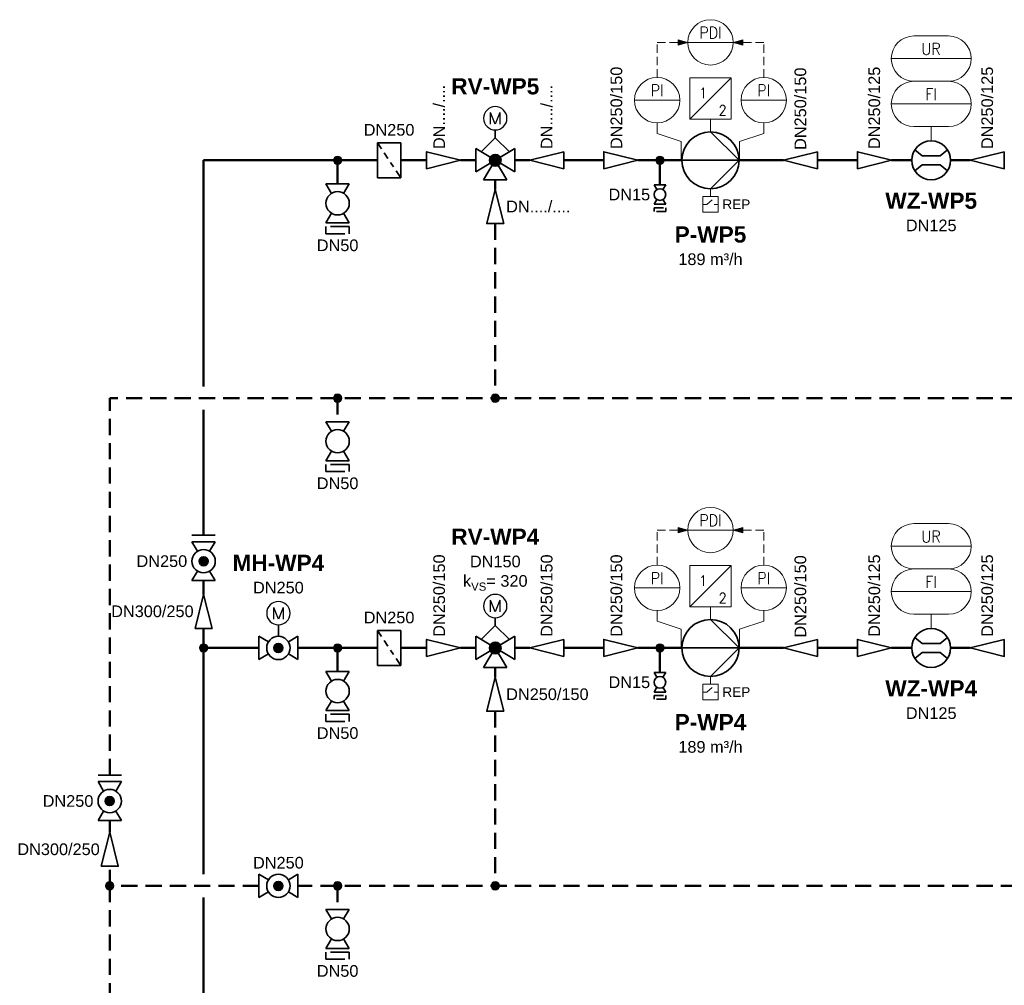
# Model space of a CAD drawing. Header units: millimetres. Extents: x -226 to 2201, y 0 to 1085.
# Tile 12 of 27: x 401 to 553, y 877 to 1026. Entities that reach past the tile are written whole.
import ezdxf
from ezdxf.enums import TextEntityAlignment as Align

# ---------------------------------------------------------------- set-up
doc = ezdxf.new("R2010")
doc.units = ezdxf.units.MM
doc.header["$PDMODE"] = 1
doc.linetypes.add('GESTRICHELT2', pattern=[0.375, 0.25, -0.125])
doc.linetypes.add('VERDECKT2', pattern=[4.7625, 3.175, -1.5875])
doc.layers.get('0').update_dxf_attribs({"lineweight": 18})
for name, color, linetype, lineweight in [('TGAx_G_KOM_GA-Steuerleitungen', 7, 'VERDECKT2', 18), ('TGAx_G_KOM_GA-Symbole', 7, 'Continuous', 18), ('TGAx_G_RESERVE_KOM_GA-Steuerleitungen', 7, 'VERDECKT2', 18), ('TGAx_G_RESERVE_KOM_GA-Symbole', 7, 'Continuous', 18), ('TGAx_H_KOM_Armaturen', 7, 'Continuous', 35), ('TGAx_H_LTG_Quellenkreis-Umweltwärme_RL', 66, 'GESTRICHELT2', 50), ('TGAx_H_LTG_Quellenkreis-Umweltwärme_VL', 32, 'Continuous', 50), ('TGAx_H_RESERVE_KOM_Armaturen', 7, 'Continuous', 35), ('TGAx_H_RESERVE_LTG_Quellenkreis-Umweltwärme_RL', 66, 'GESTRICHELT2', 50), ('TGAx_H_RESERVE_LTG_Quellenkreis-Umweltwärme_VL', 32, 'Continuous', 50), ('TGAx_H_RESERVE_TXT_Beschriftung', 7, 'Continuous', 18), ('TGAx_H_RESERVE_TXT_Dimensionierung', 7, 'Continuous', 18), ('TGAx_H_TXT_Beschriftung', 7, 'Continuous', 18), ('TGAx_H_TXT_Dimensionierung', 7, 'Continuous', 18)]:
    doc.layers.add(name, color=color, linetype=linetype, lineweight=lineweight)
doc.styles.add('Arial', font='arial.ttf')
doc.styles.add('MSR-Arial', font='romans.shx')

# ---------------------------------------------------------------- blocks, each defined once
blk = doc.blocks.new('02.MSR_Fühler m. Fernwirkung_langrund')
for p, q in [((-2.67, 3.5), (2.67, 3.5)), ((-6.17, 0), (6.17, 0)), ((-2.67, -3.5), (2.67, -3.5))]:
    blk.add_line(p, q)
for centre, start, end in [((-2.67, 0), 90, 270), ((2.67, 0), 270, 90)]:
    blk.add_arc(centre, 3.5, start, end)
at = {"style": 'MSR-Arial', "width": 0.9}
for tag, p in [('MESSART', (0.02, 1.5)), ('WERT', (0.02, -1.55))]:
    blk.add_attdef(tag, text='', height=1.8, dxfattribs=at).set_placement(p, align=Align.MIDDLE_CENTER)
blk = doc.blocks.new('13.21-Kreiselpumpe')
at = {"linetype": 'Continuous'}
for p, q in [((-4.4, -4.4), (0, 0)), ((0, 0), (4.4, -4.4)), ((0, 0), (0, -8.8))]:
    blk.add_line(p, q, dxfattribs=at)
blk.add_circle((0, -4.4), 4.4, dxfattribs=at)
blk = doc.blocks.new('17.01.01-Durchflussmessung allg.')
for p, q in [((-1.38, 0.69), (-2.53, 1.62)), ((2.53, 1.62), (1.38, 0.69)), ((1.38, 0.69), (-1.38, 0.69)), ((-1.38, -0.69), (-2.53, -1.62)), ((1.38, -0.69), (-1.38, -0.69)), ((2.53, -1.62), (1.38, -0.69))]:
    blk.add_line(p, q)
blk.add_circle((0, 0), 3)
blk = doc.blocks.new('9.12-Schmutzfänger')
at = {"linetype": 'Continuous'}
for p, q in [((0, 2.7), (0, -2.7)), ((0, 2.7), (3.6, 2.7)), ((2.88, 1.63), (3.6, 2.7)), ((3.6, 2.7), (3.6, -2.7)), ((2.03, 0.35), (2.48, 1.02)), ((1.03, -1.15), (1.63, -0.26)), ((0, -2.7), (0.63, -1.75)), ((0, -2.7), (3.6, -2.7))]:
    blk.add_line(p, q, dxfattribs=at)
blk = doc.blocks.new('6.01-Reduzierung')
at = {"flags": 128}
blk.add_lwpolyline([(0, 1.3125), (0, -1.3125), (5.25, 0)], close=True, dxfattribs=at)
blk = doc.blocks.new('02.MSR_Schalter')
for p, q in [((0, 2.4), (0, 1.78)), ((0, 0.62), (0.68, 1.48)), ((0, 0), (0, 0.62))]:
    blk.add_line(p, q)
blk.add_lwpolyline([(-1.2, 0), (1.2, 0), (1.2, 2.4), (-1.2, 2.4)], close=True)
blk = doc.blocks.new('7.01.04-Absperrhahn allg.')
at = {"linetype": 'Continuous'}
for p, q in [((0, 1.8), (0, -1.8)), ((0, 1.8), (1.46, 0.93)), ((6, 1.8), (4.54, 0.93)), ((6, 1.8), (6, -1.8)), ((1.46, -0.93), (0, -1.8)), ((4.54, -0.93), (6, -1.8))]:
    blk.add_line(p, q, dxfattribs=at)
blk.add_circle((3, 0), 1.8, dxfattribs=at)
blk = doc.blocks.new('5.07-Kupplung allg.')
at = {"linetype": 'Continuous'}
for p, q in [((0, 1.8), (0, -1.1)), ((1.1, 1.1), (1.1, 0)), ((1.1, 0), (1.1, -1.8))]:
    blk.add_line(p, q, dxfattribs=at)
for p, q in [((0, 1.8), (1.1, 1.8)), ((0, -1.8), (1.1, -1.8))]:
    blk.add_line(p, q)
blk = doc.blocks.new('Leitungs-Verbindungspkt')
at = {"linetype": 'Continuous', "lineweight": 18}
blk.add_hatch(color=256, dxfattribs=at).paths.add_polyline_path([(0.65, 0, 1), (-0.65, 0, 1)])
blk.add_circle((0, 0), 0.65, dxfattribs=at)
blk = doc.blocks.new('7.01.17-Dreiwegeventil')
at = {"linetype": 'Continuous'}
for p, q in [((-3, 1.8), (3, -1.8)), ((3, 1.8), (-3, -1.8)), ((-3, 1.8), (-3, -1.8)), ((3, 1.8), (3, -1.8)), ((0, 0), (-1.8, -3)), ((1.8, -3), (0, 0)), ((1.8, -3), (-1.8, -3))]:
    blk.add_line(p, q, dxfattribs=at)
for radius in [0.9, 0.8, 0.7, 0.6, 0.5, 0.4, 0.3, 0.2, 0.1]:
    blk.add_circle((0, 0), radius, dxfattribs=at)
blk.add_point((0, 0), dxfattribs=at)
blk = doc.blocks.new('7.05.02-Stellantr. Elektromotor')
at = {"lineweight": 25}
for p, q in [((-0.72, 0.9), (-0.72, -0.9)), ((-0.72, 0.9), (0, -0.9)), ((0, -0.9), (0.72, 0.9)), ((0.72, -0.9), (0.72, 0.9))]:
    blk.add_line(p, q, dxfattribs=at)
blk.add_circle((0, 0), 1.8, dxfattribs=at)
blk = doc.blocks.new('4.16-Leitungs-Verbindungspunkt')
at = {"linetype": 'Continuous', "lineweight": 18}
blk.add_hatch(color=256, dxfattribs=at).paths.add_polyline_path([(0.65, 0, 1), (-0.65, 0, 1)])
blk.add_circle((0, 0), 0.65, dxfattribs=at)
blk = doc.blocks.new('7.02.01-stetiges Stellverhalten')
at = {"linetype": 'Continuous'}
for q in [(-2.19, 1.31), (2.19, 1.31)]:
    blk.add_line((0, 3.48), q, dxfattribs=at)
blk = doc.blocks.new('7.01.05-Absperrkugelhahn')
h = blk.add_hatch(color=256)
h.dxf.hatch_style = 1
h.paths.add_polyline_path([(2.3, 0, 1), (3.7, 0, 1)])
at = {"linetype": 'Continuous'}
for p, q in [((0, 1.8), (1.46, 0.93)), ((0, 1.8), (0, -1.8)), ((6, 1.8), (4.54, 0.93)), ((6, 1.8), (6, -1.8)), ((1.46, -0.93), (0, -1.8)), ((4.54, -0.93), (6, -1.8))]:
    blk.add_line(p, q, dxfattribs=at)
for radius in [1.8, 0.7]:
    blk.add_circle((3, 0), radius, dxfattribs=at)
blk = doc.blocks.new('02.MSR_Fühler m. Fernwirkung_rund')
blk.add_line((-3.5, 0), (3.5, 0))
blk.add_circle((0, 0), 3.5)
at = {"style": 'MSR-Arial', "width": 0.9}
for tag, p in [('MESSART', (0, 1.5)), ('WERT', (0, -1.55))]:
    blk.add_attdef(tag, text='', height=1.8, dxfattribs=at).set_placement(p, align=Align.MIDDLE_CENTER)
blk = doc.blocks.new('02.MSR_Frequenzumrichter')
at = {"lineweight": 18}
blk.add_line((-3.2, -3.2), (3.2, 3.2), dxfattribs=at)
blk.add_lwpolyline([(-3.2, -3.2), (3.2, -3.2), (3.2, 3.2), (-3.2, 3.2)], close=True)
at = {"lineweight": 18, "style": 'MSR-Arial', "width": 0.9}
for p in [(-1.12, 0.86), (1.87, -1.85)]:
    blk.add_attdef('Stufe', text='', height=1.6, dxfattribs=at).set_placement(p, align=Align.MIDDLE_CENTER)
blk = doc.blocks.new('02.MSR_Wirkpfeil')
blk.add_hatch(color=256).paths.add_polyline_path([(0.41, 1.51), (0, 0), (-0.41, 1.51)])
blk.add_lwpolyline([(0.41, 1.51), (0, 0), (-0.41, 1.51)], close=True)
blk = doc.blocks.new('5.02-Flanschpaar')
at = {"linetype": 'Continuous'}
for p, q in [((0, 1.8), (0, -1.8)), ((1, 1.8), (1, -1.8))]:
    blk.add_line(p, q, dxfattribs=at)

msp = doc.modelspace()

# ---------------------------------------------------------------- linework, layer by layer
at = {"layer": 'TGAx_G_KOM_GA-Steuerleitungen', "ltscale": 0.4}
for p, q in [((499.09, 947.03), (503.82, 947.03)), ((499.09, 941.61), (499.09, 947.03)), ((515.54, 947.03), (510.82, 947.03)), ((515.54, 941.61), (515.54, 947.03))]:
    msp.add_line(p, q, dxfattribs=at)
at = {"layer": 'TGAx_G_KOM_GA-Symbole'}
for p, q in [((507.32, 935.17), (507.32, 933.33)), ((541.38, 931.83), (541.38, 934.03)), ((507.32, 924.33), (507.32, 923.23))]:
    msp.add_line(p, q, dxfattribs=at)
for points in [[(499.09, 934.61), (499.09, 932.96), (502.82, 931.75), (502.82, 928.83)], [(515.54, 934.61), (515.54, 932.96), (511.82, 931.75), (511.82, 928.83)]]:
    msp.add_lwpolyline(points, dxfattribs=at)
at = {"layer": 'TGAx_G_RESERVE_KOM_GA-Steuerleitungen', "ltscale": 0.4}
for p, q in [((499.09, 1022.3), (503.82, 1022.3)), ((499.09, 1016.88), (499.09, 1022.3)), ((515.54, 1022.3), (510.82, 1022.3)), ((515.54, 1016.88), (515.54, 1022.3))]:
    msp.add_line(p, q, dxfattribs=at)
at = {"layer": 'TGAx_G_RESERVE_KOM_GA-Symbole'}
for p, q in [((507.32, 1010.44), (507.32, 1008.6)), ((541.38, 1007.1), (541.38, 1009.3)), ((507.32, 999.6), (507.32, 998.5))]:
    msp.add_line(p, q, dxfattribs=at)
for points in [[(499.09, 1009.88), (499.09, 1008.23), (502.82, 1007.02), (502.82, 1004.1)], [(515.54, 1009.88), (515.54, 1008.23), (511.82, 1007.02), (511.82, 1004.1)]]:
    msp.add_lwpolyline(points, dxfattribs=at)
at = {"layer": 'TGAx_H_KOM_Armaturen'}
for p, q in [((474.11, 932.31), (474.11, 933.5)), ((440.64, 932.4), (440.64, 930.61))]:
    msp.add_line(p, q, dxfattribs=at)
at = {"layer": 'TGAx_H_LTG_Quellenkreis-Umweltwärme_RL', "ltscale": 10}
for p, q in [((474.11, 925.83), (474.11, 924.31)), ((474.11, 919.06), (474.11, 892.11)), ((414.61, 900.38), (414.61, 902.2)), ((414.61, 892.11), (414.61, 895.13)), ((437.64, 892.11), (414.61, 892.11)), ((414.61, 892.11), (414.61, 824.84)), ((625.88, 892.11), (443.64, 892.11)), ((449.78, 892.11), (449.78, 888.46))]:
    msp.add_line(p, q, dxfattribs=at)
at = {"layer": 'TGAx_H_LTG_Quellenkreis-Umweltwärme_VL', "ltscale": 10}
for p, q in [((429.1, 937.1), (429.1, 939.22)), ((429.1, 928.83), (429.1, 931.85)), ((437.64, 928.83), (429.1, 928.83)), ((429.1, 928.83), (429.1, 893.91)), ((455.92, 928.83), (443.64, 928.83)), ((449.78, 928.83), (449.78, 925.18)), ((463.51, 928.83), (459.52, 928.83)), ((468.76, 928.83), (471.11, 928.83)), ((479.42, 928.83), (477.11, 928.83)), ((490.85, 928.83), (484.67, 928.83)), ((502.82, 928.83), (496.1, 928.83)), ((499.52, 925.03), (499.52, 928.83)), ((518.58, 928.83), (511.82, 928.83)), ((529.98, 928.83), (523.83, 928.83)), ((538.38, 928.83), (535.23, 928.83)), ((547.41, 928.83), (544.38, 928.83))]:
    msp.add_line(p, q, dxfattribs=at)
at = {"layer": 'TGAx_H_LTG_Quellenkreis-Umweltwärme_VL', "ltscale": 0.1}
msp.add_line((429.1, 890.31), (429.1, 861.82), dxfattribs=at)
at = {"layer": 'TGAx_H_RESERVE_KOM_Armaturen'}
msp.add_line((474.11, 1007.58), (474.11, 1008.78), dxfattribs=at)
at = {"layer": 'TGAx_H_RESERVE_LTG_Quellenkreis-Umweltwärme_RL', "ltscale": 10}
for p, q in [((474.11, 1001.1), (474.11, 999.58)), ((474.11, 994.33), (474.11, 967.38)), ((625.88, 967.38), (414.61, 967.38)), ((414.61, 909.2), (414.61, 967.38)), ((449.78, 967.38), (449.78, 963.74))]:
    msp.add_line(p, q, dxfattribs=at)
at = {"layer": 'TGAx_H_RESERVE_LTG_Quellenkreis-Umweltwärme_VL', "ltscale": 10}
for p, q in [((455.92, 1004.1), (429.1, 1004.1)), ((449.78, 1004.1), (449.78, 1000.46)), ((463.51, 1004.1), (459.52, 1004.1)), ((468.76, 1004.1), (471.11, 1004.1)), ((479.42, 1004.1), (477.11, 1004.1)), ((490.85, 1004.1), (484.67, 1004.1)), ((502.82, 1004.1), (496.1, 1004.1)), ((499.52, 1000.31), (499.52, 1004.1)), ((518.58, 1004.1), (511.82, 1004.1)), ((529.98, 1004.1), (523.83, 1004.1)), ((538.38, 1004.1), (535.23, 1004.1)), ((547.41, 1004.1), (544.38, 1004.1))]:
    msp.add_line(p, q, dxfattribs=at)
at = {"layer": 'TGAx_H_RESERVE_LTG_Quellenkreis-Umweltwärme_VL', "ltscale": 0.1}
for p, q in [((429.1, 1004.1), (429.1, 969.18)), ((429.1, 946.22), (429.1, 965.58))]:
    msp.add_line(p, q, dxfattribs=at)

# ---------------------------------------------------------------- block references
at = {"layer": 'TGAx_G_KOM_GA-Steuerleitungen', "ltscale": 0.5}
for p, rotation in [((503.82, 947.03), 90.00000000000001), ((510.82, 947.03), 270)]:
    msp.add_blockref('02.MSR_Wirkpfeil', p, dxfattribs=dict(at, rotation=rotation))
at = {"layer": 'TGAx_G_KOM_GA-Symbole', "ltscale": 5}
msp.add_blockref('02.MSR_Fühler m. Fernwirkung_rund', (507.32, 947.03), dxfattribs=at).add_auto_attribs({'MESSART': 'PDI'})
at = {"layer": 'TGAx_G_KOM_GA-Symbole'}
ref = msp.add_blockref('02.MSR_Fühler m. Fernwirkung_langrund', (541.38, 944.53), dxfattribs=dict(at, xscale=-1))
ref.add_attrib('MESSART', 'UR', dxfattribs={"layer": '0', "height": 1.8, "style": 'MSR-Arial', "width": 0.9}).set_placement((541.36, 946.03), align=Align.MIDDLE_CENTER)
ref = msp.add_blockref('02.MSR_Fühler m. Fernwirkung_rund', (499.09, 938.11), dxfattribs=dict(at, xscale=-1))
ref.add_attrib('MESSART', 'PI', dxfattribs={"layer": '0', "height": 1.8, "style": 'MSR-Arial', "width": 0.9}).set_placement((499.09, 939.6), align=Align.MIDDLE_CENTER)
ref = msp.add_blockref('02.MSR_Frequenzumrichter', (507.32, 938.37), dxfattribs=at)
ref.add_attrib('Stufe', '1', dxfattribs={"layer": '0', "lineweight": 18, "height": 1.6, "style": 'MSR-Arial', "width": 0.9}).set_placement((506.2, 939.23), align=Align.MIDDLE_CENTER)
ref.add_attrib('Stufe', '2', dxfattribs={"layer": '0', "lineweight": 18, "height": 1.6, "style": 'MSR-Arial', "width": 0.9}).set_placement((509.19, 936.52), align=Align.MIDDLE_CENTER)
ref = msp.add_blockref('02.MSR_Fühler m. Fernwirkung_rund', (515.54, 938.11), dxfattribs=dict(at, xscale=-1))
ref.add_attrib('MESSART', 'PI', dxfattribs={"layer": '0', "height": 1.8, "style": 'MSR-Arial', "width": 0.9}).set_placement((515.54, 939.6), align=Align.MIDDLE_CENTER)
ref = msp.add_blockref('02.MSR_Fühler m. Fernwirkung_langrund', (541.38, 937.53), dxfattribs=dict(at, xscale=-1))
ref.add_attrib('MESSART', 'FI', dxfattribs={"layer": '0', "height": 1.8, "style": 'MSR-Arial', "width": 0.9}).set_placement((541.36, 939.03), align=Align.MIDDLE_CENTER)
at = {"layer": 'TGAx_G_KOM_GA-Symbole', "xscale": -1, "rotation": 270}
msp.add_blockref('02.MSR_Schalter', (506.12, 922.03), dxfattribs=at)
at = {"layer": 'TGAx_G_RESERVE_KOM_GA-Steuerleitungen', "ltscale": 0.5}
for p, rotation in [((503.82, 1022.3), 90.00000000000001), ((510.82, 1022.3), 270)]:
    msp.add_blockref('02.MSR_Wirkpfeil', p, dxfattribs=dict(at, rotation=rotation))
at = {"layer": 'TGAx_G_RESERVE_KOM_GA-Symbole', "ltscale": 5}
msp.add_blockref('02.MSR_Fühler m. Fernwirkung_rund', (507.32, 1022.3), dxfattribs=at).add_auto_attribs({'MESSART': 'PDI'})
at = {"layer": 'TGAx_G_RESERVE_KOM_GA-Symbole'}
ref = msp.add_blockref('02.MSR_Fühler m. Fernwirkung_langrund', (541.38, 1019.8), dxfattribs=dict(at, xscale=-1))
ref.add_attrib('MESSART', 'UR', dxfattribs={"layer": '0', "height": 1.8, "style": 'MSR-Arial', "width": 0.9}).set_placement((541.36, 1021.3), align=Align.MIDDLE_CENTER)
ref = msp.add_blockref('02.MSR_Fühler m. Fernwirkung_rund', (499.09, 1013.38), dxfattribs=dict(at, xscale=-1))
ref.add_attrib('MESSART', 'PI', dxfattribs={"layer": '0', "height": 1.8, "style": 'MSR-Arial', "width": 0.9}).set_placement((499.09, 1014.88), align=Align.MIDDLE_CENTER)
ref = msp.add_blockref('02.MSR_Frequenzumrichter', (507.32, 1013.64), dxfattribs=at)
ref.add_attrib('Stufe', '1', dxfattribs={"layer": '0', "lineweight": 18, "height": 1.6, "style": 'MSR-Arial', "width": 0.9}).set_placement((506.2, 1014.51), align=Align.MIDDLE_CENTER)
ref.add_attrib('Stufe', '2', dxfattribs={"layer": '0', "lineweight": 18, "height": 1.6, "style": 'MSR-Arial', "width": 0.9}).set_placement((509.19, 1011.8), align=Align.MIDDLE_CENTER)
ref = msp.add_blockref('02.MSR_Fühler m. Fernwirkung_rund', (515.54, 1013.38), dxfattribs=dict(at, xscale=-1))
ref.add_attrib('MESSART', 'PI', dxfattribs={"layer": '0', "height": 1.8, "style": 'MSR-Arial', "width": 0.9}).set_placement((515.54, 1014.88), align=Align.MIDDLE_CENTER)
ref = msp.add_blockref('02.MSR_Fühler m. Fernwirkung_langrund', (541.38, 1012.8), dxfattribs=dict(at, xscale=-1))
ref.add_attrib('MESSART', 'FI', dxfattribs={"layer": '0', "height": 1.8, "style": 'MSR-Arial', "width": 0.9}).set_placement((541.36, 1014.3), align=Align.MIDDLE_CENTER)
at = {"layer": 'TGAx_G_RESERVE_KOM_GA-Symbole', "xscale": -1, "rotation": 270}
msp.add_blockref('02.MSR_Schalter', (506.12, 997.3), dxfattribs=at)
at = {"layer": 'TGAx_H_KOM_Armaturen'}
for name, p, rotation in [('5.02-Flanschpaar', (429.1, 945.22), 90), ('7.01.05-Absperrkugelhahn', (429.1, 939.22), 90), ('6.01-Reduzierung', (429.1, 931.85), 90), ('13.21-Kreiselpumpe', (511.72, 928.83), 270), ('7.01.04-Absperrhahn allg.', (449.78, 925.18), 270), ('5.07-Kupplung allg.', (449.78, 918.6), 270), ('5.02-Flanschpaar', (414.61, 908.2), 90), ('7.01.05-Absperrkugelhahn', (414.61, 902.2), 90), ('6.01-Reduzierung', (414.61, 895.13), 90), ('7.01.04-Absperrhahn allg.', (449.78, 888.46), 270), ('5.07-Kupplung allg.', (449.78, 881.88), 270)]:
    msp.add_blockref(name, p, dxfattribs=dict(at, rotation=rotation))
at = {"layer": 'TGAx_H_KOM_Armaturen', "xscale": -1}
for name, p in [('7.05.02-Stellantr. Elektromotor', (440.64, 934.2)), ('7.05.02-Stellantr. Elektromotor', (474.11, 935.3)), ('7.02.01-stetiges Stellverhalten', (474.11, 928.83)), ('7.01.17-Dreiwegeventil', (474.11, 928.83)), ('6.01-Reduzierung', (484.67, 928.83)), ('6.01-Reduzierung', (523.83, 928.83)), ('6.01-Reduzierung', (552.66, 928.83))]:
    msp.add_blockref(name, p, dxfattribs=at)
for name, p, rotation in [('9.12-Schmutzfänger', (455.92, 928.83), 180), ('17.01.01-Durchflussmessung allg.', (541.38, 928.83), 180), ('7.01.05-Absperrkugelhahn', (437.64, 928.83), 180), ('6.01-Reduzierung', (463.51, 928.83), 180), ('6.01-Reduzierung', (490.85, 928.83), 180), ('6.01-Reduzierung', (529.98, 928.83), 180), ('6.01-Reduzierung', (474.11, 919.06), 270), ('7.01.05-Absperrkugelhahn', (437.64, 892.11), 180)]:
    msp.add_blockref(name, p, dxfattribs=dict(at, rotation=rotation))
at = {"layer": 'TGAx_H_KOM_Armaturen', "xscale": -0.5, "yscale": 0.5, "zscale": 0.5, "rotation": 90}
for name, p in [('7.01.04-Absperrhahn allg.', (499.52, 925.03)), ('5.07-Kupplung allg.', (499.52, 921.47))]:
    msp.add_blockref(name, p, dxfattribs=at)
at = {"layer": 'TGAx_H_LTG_Quellenkreis-Umweltwärme_RL', "ltscale": 10}
msp.add_blockref('4.16-Leitungs-Verbindungspunkt', (414.61, 892.11), dxfattribs=at)
at = {"layer": 'TGAx_H_LTG_Quellenkreis-Umweltwärme_RL', "ltscale": 10, "xscale": -1, "rotation": 270}
msp.add_blockref('4.16-Leitungs-Verbindungspunkt', (449.78, 892.11), dxfattribs=at)
at = {"layer": 'TGAx_H_LTG_Quellenkreis-Umweltwärme_RL', "rotation": 270}
msp.add_blockref('4.16-Leitungs-Verbindungspunkt', (474.11, 892.11), dxfattribs=at)
at = {"layer": 'TGAx_H_LTG_Quellenkreis-Umweltwärme_VL', "ltscale": 10}
msp.add_blockref('4.16-Leitungs-Verbindungspunkt', (429.1, 928.83), dxfattribs=at)
at = {"layer": 'TGAx_H_LTG_Quellenkreis-Umweltwärme_VL', "ltscale": 10, "xscale": -1, "rotation": 270}
for name, p in [('4.16-Leitungs-Verbindungspunkt', (449.78, 928.83)), ('Leitungs-Verbindungspkt', (499.52, 928.83))]:
    msp.add_blockref(name, p, dxfattribs=at)
at = {"layer": 'TGAx_H_RESERVE_KOM_Armaturen', "xscale": -1}
for name, p in [('7.05.02-Stellantr. Elektromotor', (474.11, 1010.58)), ('7.02.01-stetiges Stellverhalten', (474.11, 1004.1)), ('7.01.17-Dreiwegeventil', (474.11, 1004.1)), ('6.01-Reduzierung', (484.67, 1004.1)), ('6.01-Reduzierung', (523.83, 1004.1)), ('6.01-Reduzierung', (552.66, 1004.1))]:
    msp.add_blockref(name, p, dxfattribs=at)
at = {"layer": 'TGAx_H_RESERVE_KOM_Armaturen', "rotation": 270}
for name, p in [('13.21-Kreiselpumpe', (511.72, 1004.1)), ('7.01.04-Absperrhahn allg.', (449.78, 1000.46)), ('5.07-Kupplung allg.', (449.78, 993.87)), ('7.01.04-Absperrhahn allg.', (449.78, 963.74)), ('5.07-Kupplung allg.', (449.78, 957.15))]:
    msp.add_blockref(name, p, dxfattribs=at)
at = {"layer": 'TGAx_H_RESERVE_KOM_Armaturen', "xscale": -1}
for name, p, rotation in [('9.12-Schmutzfänger', (455.92, 1004.1), 180), ('17.01.01-Durchflussmessung allg.', (541.38, 1004.1), 180), ('6.01-Reduzierung', (463.51, 1004.1), 180), ('6.01-Reduzierung', (490.85, 1004.1), 180), ('6.01-Reduzierung', (529.98, 1004.1), 180), ('6.01-Reduzierung', (474.11, 994.33), 270)]:
    msp.add_blockref(name, p, dxfattribs=dict(at, rotation=rotation))
at = {"layer": 'TGAx_H_RESERVE_KOM_Armaturen', "xscale": -0.5, "yscale": 0.5, "zscale": 0.5, "rotation": 90}
for name, p in [('7.01.04-Absperrhahn allg.', (499.52, 1000.31)), ('5.07-Kupplung allg.', (499.52, 996.75))]:
    msp.add_blockref(name, p, dxfattribs=at)
at = {"layer": 'TGAx_H_RESERVE_LTG_Quellenkreis-Umweltwärme_RL', "ltscale": 10, "xscale": -1, "rotation": 270}
msp.add_blockref('4.16-Leitungs-Verbindungspunkt', (449.78, 967.38), dxfattribs=at)
at = {"layer": 'TGAx_H_RESERVE_LTG_Quellenkreis-Umweltwärme_RL', "rotation": 270}
msp.add_blockref('4.16-Leitungs-Verbindungspunkt', (474.11, 967.38), dxfattribs=at)
at = {"layer": 'TGAx_H_RESERVE_LTG_Quellenkreis-Umweltwärme_VL', "ltscale": 10, "xscale": -1, "rotation": 270}
for name, p in [('4.16-Leitungs-Verbindungspunkt', (449.78, 1004.1)), ('Leitungs-Verbindungspkt', (499.52, 1004.1))]:
    msp.add_blockref(name, p, dxfattribs=at)

# ---------------------------------------------------------------- texts
at = {"layer": 'TGAx_G_KOM_GA-Symbole', "insert": (511.31, 922.03), "char_height": 1.5, "attachment_point": 5, "style": 'Arial'}
msp.add_mtext('REP', dxfattribs=at)
at = {"layer": 'TGAx_G_RESERVE_KOM_GA-Symbole', "insert": (511.31, 997.31), "char_height": 1.5, "attachment_point": 5, "style": 'Arial'}
msp.add_mtext('REP', dxfattribs=at)
at = {"layer": 'TGAx_H_RESERVE_TXT_Beschriftung', "attachment_point": 2, "style": 'Arial'}
for s, insert, char_height in [('\\A1;{\\fArial|b1|i0|c0|p34;\\H1.38889x;RV-WP5}', (474.11, 1016.77), 1.8), ('{\\fArial|b1|i0|c0|p34;P-WP5\\P\\fArial|b0|i0|c0|p34;\\H0.72x;189 m³/h}', (507.32, 993.9), 2.5)]:
    msp.add_mtext(s, dxfattribs=dict(at, insert=insert, char_height=char_height))
at = {"layer": 'TGAx_H_RESERVE_TXT_Beschriftung', "insert": (541.38, 999.12), "char_height": 2.5, "width": 13.4004, "attachment_point": 2, "style": 'Arial'}
msp.add_mtext('{\\fArial|b1|i0|c0|p34;WZ-WP5\\P\\fArial|b0|i0|c0|p34;\\H0.72x;DN125}', dxfattribs=at)
at = {"layer": 'TGAx_H_RESERVE_TXT_Dimensionierung', "char_height": 1.8, "attachment_point": 4, "rotation": 90, "style": 'Arial'}
for s, insert in [('DN250/150', (492.81, 1005.83)), ('DN250/150', (521.2, 1005.7)), ('DN250/125', (532.6, 1005.83)), ('DN250/125', (550.03, 1005.83)), ('DN..../....', (465.46, 1005.83)), ('DN..../....', (482.05, 1005.83))]:
    msp.add_mtext(s, dxfattribs=dict(at, insert=insert))
at = {"layer": 'TGAx_H_RESERVE_TXT_Dimensionierung', "char_height": 1.8, "style": 'Arial'}
for s, insert, attachment_point in [('DN250', (457.72, 1008.79), 5), ('DN15', (498.01, 998.81), 6), ('DN50', (449.78, 990.97), 5), ('DN50', (449.78, 954.24), 5)]:
    msp.add_mtext(s, dxfattribs=dict(at, insert=insert, attachment_point=attachment_point))
at = {"layer": 'TGAx_H_RESERVE_TXT_Dimensionierung', "insert": (475.79, 996.96), "char_height": 1.8, "width": 1.7603, "attachment_point": 4, "style": 'Arial'}
msp.add_mtext('DN..../....', dxfattribs=at)
at = {"layer": 'TGAx_H_TXT_Beschriftung', "style": 'Arial'}
for s, insert, char_height, attachment_point in [('\\A1;{\\fArial|b1|i0|c0|p34;\\H1.38889x;RV-WP4\\P\\fArial|b0|i0|c0|p34;\\H0.72x;DN150\\Pk\\H0.7x;\\S^ VS;\\H1.42857x;= 320 }', (474.11, 947.25), 1.8, 2), ('\\A1;{\\fArial|b1|i0|c0|p34;\\H1.38889x;MH-WP4\\P}DN250', (440.64, 940.22), 1.8, 5), ('{\\fArial|b1|i0|c0|p34;P-WP4\\P\\fArial|b0|i0|c0|p34;\\H0.72x;189 m³/h}', (507.32, 918.63), 2.5, 2)]:
    msp.add_mtext(s, dxfattribs=dict(at, insert=insert, char_height=char_height, attachment_point=attachment_point))
at = {"layer": 'TGAx_H_TXT_Beschriftung', "insert": (541.38, 923.84), "char_height": 2.5, "width": 13.4004, "attachment_point": 2, "style": 'Arial'}
msp.add_mtext('{\\fArial|b1|i0|c0|p34;WZ-WP4\\P\\fArial|b0|i0|c0|p34;\\H0.72x;DN125}', dxfattribs=at)
at = {"layer": 'TGAx_H_TXT_Dimensionierung', "char_height": 1.8, "style": 'Arial'}
for s, insert, attachment_point in [('DN250', (422.66, 942.22), 5), ('DN300/250', (427.56, 934.48), 6), ('DN250', (457.72, 933.52), 5), ('DN15', (498.01, 923.53), 6), ('DN50', (449.78, 915.69), 5), ('DN250', (408.18, 905.2), 5), ('DN300/250', (413.08, 897.75), 6), ('DN250', (440.64, 895.67), 5), ('DN50', (449.78, 878.97), 5)]:
    msp.add_mtext(s, dxfattribs=dict(at, insert=insert, attachment_point=attachment_point))
at = {"layer": 'TGAx_H_TXT_Dimensionierung', "char_height": 1.8, "attachment_point": 4, "rotation": 90, "style": 'Arial'}
for s, insert in [('DN250/150', (465.46, 930.55)), ('DN250/150', (482.05, 930.55)), ('DN250/150', (492.81, 930.55)), ('DN250/150', (521.2, 930.42)), ('DN250/125', (532.6, 930.55)), ('DN250/125', (550.03, 930.55))]:
    msp.add_mtext(s, dxfattribs=dict(at, insert=insert))
at = {"layer": 'TGAx_H_TXT_Dimensionierung', "insert": (475.79, 921.68), "char_height": 1.8, "width": 1.7603, "attachment_point": 4, "style": 'Arial'}
msp.add_mtext('DN250/150', dxfattribs=at)

doc.saveas('drawing.dxf')
